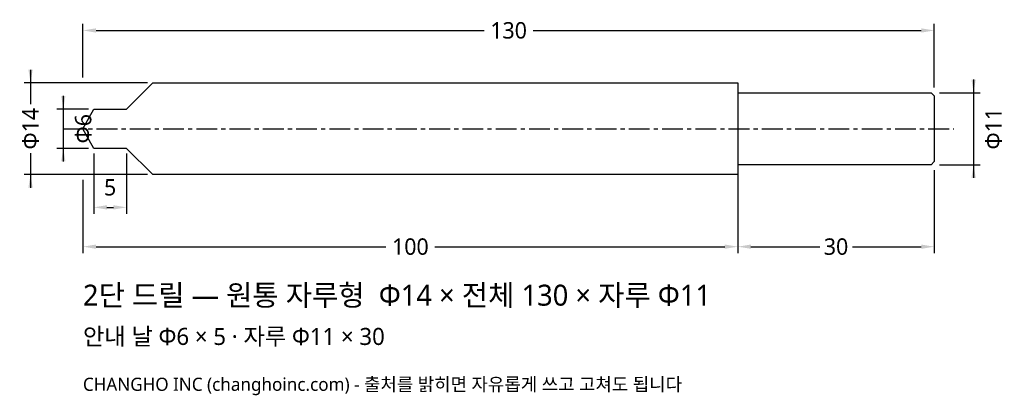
# Model space of a CAD drawing. Header units: millimetres. Extents: x -10 to 141, y -41 to 17.
import ezdxf

# ---------------------------------------------------------------- set-up
doc = ezdxf.new("R2010")
doc.units = ezdxf.units.MM
doc.linetypes.add('CENTER', pattern=[5.08, 3.175, -0.635, 0.635, -0.635])
for name, color, linetype in [('문자', 7, 'CONTINUOUS'), ('외형선', 7, 'CONTINUOUS'), ('중심선', 1, 'CENTER'), ('치수', 4, 'CONTINUOUS')]:
    doc.layers.add(name, color=color, linetype=linetype)
doc.styles.add('CH_KOR', font='malgun.ttf')
doc.dimstyles.new('CH_DIM', dxfattribs={"dimtxt": 2.5, "dimasz": 2, "dimexe": 1, "dimexo": 0.8, "dimgap": 0.8, "dimtad": 1, "dimdec": 1, "dimdsep": 46, "dimtxsty": 'CH_KOR', "dimcen": 2.5, "dimclrd": 4, "dimclre": 4, "dimclrt": 4, "dimazin": 3, "dimtfac": 1, "dimtmove": 0, "dimatfit": 3})

# ---------------------------------------------------------------- blocks, each defined once
blk = doc.blocks.new('_CLOSEDFILLED')
at = {"color": 0, "linetype": 'BYBLOCK'}
blk.add_solid([(-1, 0.164), (0, 0), (-1, -0.164)], dxfattribs=at)
blk = doc.blocks.new('*D1')
at = {"color": 4}
for p, q in [((-8, 9), (-8, 3.75)), ((9.85, 7), (-9, 7)), ((-8, -3.75), (-8, -9)), ((9.85, -7), (-9, -7))]:
    blk.add_line(p, q, dxfattribs=at)
at = {"layer": 'Defpoints'}
for p in [(-8, 7), (10.65, 7), (10.65, -7)]:
    blk.add_point(p, dxfattribs=at)
at = {"layer": '치수', "color": 4, "xscale": 2, "yscale": 2}
for p, rotation in [((-8, 7), 270), ((-8, -7), 90)]:
    blk.add_blockref('_CLOSEDFILLED', p, dxfattribs=dict(at, rotation=rotation))
at = {"layer": '치수', "color": 4, "insert": (-8, 0), "char_height": 2.5, "attachment_point": 5, "rotation": 90, "style": 'CH_KOR'}
blk.add_mtext('Φ14', dxfattribs=at)
blk = doc.blocks.new('*D2')
at = {"color": 4}
for p, q in [((-3, 5), (-3, -5)), ((0.85, 3), (-4, 3)), ((0.85, -3), (-4, -3))]:
    blk.add_line(p, q, dxfattribs=at)
at = {"layer": 'Defpoints'}
for p in [(-3, 3), (1.65, 3), (1.65, -3)]:
    blk.add_point(p, dxfattribs=at)
at = {"layer": '치수', "color": 4, "xscale": 2, "yscale": 2}
for p, rotation in [((-3, 3), 270), ((-3, -3), 90)]:
    blk.add_blockref('_CLOSEDFILLED', p, dxfattribs=dict(at, rotation=rotation))
at = {"layer": '치수', "color": 4, "insert": (0.05, 0), "char_height": 2.5, "attachment_point": 5, "rotation": 90, "style": 'CH_KOR'}
blk.add_mtext('Φ6', dxfattribs=at)
blk = doc.blocks.new('*D3')
at = {"color": 4}
for p, q in [((1.65, -3.8), (1.65, -13)), ((6.65, -3.8), (6.65, -13)), ((3.65, -12), (4.65, -12))]:
    blk.add_line(p, q, dxfattribs=at)
at = {"layer": 'Defpoints'}
for p in [(1.65, -3), (6.65, -3), (1.65, -12)]:
    blk.add_point(p, dxfattribs=at)
at = {"layer": '치수', "color": 4, "xscale": 2, "yscale": 2, "rotation": 180}
blk.add_blockref('_CLOSEDFILLED', (1.65, -12), dxfattribs=at)
at = {"layer": '치수', "color": 4, "xscale": 2, "yscale": 2}
blk.add_blockref('_CLOSEDFILLED', (6.65, -12), dxfattribs=at)
at = {"layer": '치수', "color": 4, "insert": (4.15, -8.95), "char_height": 2.5, "attachment_point": 5, "style": 'CH_KOR'}
blk.add_mtext('5', dxfattribs=at)
blk = doc.blocks.new('*D4')
at = {"color": 4}
for p, q in [((136, 7.5), (136, -7.5)), ((130.8, 5.5), (137, 5.5)), ((130.8, -5.5), (137, -5.5))]:
    blk.add_line(p, q, dxfattribs=at)
at = {"layer": 'Defpoints'}
for p in [(130, 5.5), (136, 5.5), (130, -5.5)]:
    blk.add_point(p, dxfattribs=at)
at = {"layer": '치수', "color": 4, "xscale": 2, "yscale": 2}
for p, rotation in [((136, 5.5), 270), ((136, -5.5), 90)]:
    blk.add_blockref('_CLOSEDFILLED', p, dxfattribs=dict(at, rotation=rotation))
at = {"layer": '치수', "color": 4, "insert": (139.05, 0), "char_height": 2.5, "attachment_point": 5, "rotation": 90, "style": 'CH_KOR'}
blk.add_mtext('Φ11', dxfattribs=at)
blk = doc.blocks.new('*D5')
at = {"color": 4}
for p, q in [((0, -7.8), (0, -19)), ((100, -7.8), (100, -19)), ((2, -18), (46.25, -18)), ((53.75, -18), (98, -18))]:
    blk.add_line(p, q, dxfattribs=at)
at = {"layer": 'Defpoints'}
for p in [(0, -7), (100, -7), (0, -18)]:
    blk.add_point(p, dxfattribs=at)
at = {"layer": '치수', "color": 4, "xscale": 2, "yscale": 2, "rotation": 180}
blk.add_blockref('_CLOSEDFILLED', (0, -18), dxfattribs=at)
at = {"layer": '치수', "color": 4, "xscale": 2, "yscale": 2}
blk.add_blockref('_CLOSEDFILLED', (100, -18), dxfattribs=at)
at = {"layer": '치수', "color": 4, "insert": (50, -18), "char_height": 2.5, "attachment_point": 5, "style": 'CH_KOR'}
blk.add_mtext('100', dxfattribs=at)
blk = doc.blocks.new('*D6')
at = {"color": 4}
for p, q in [((100, -6.3), (100, -19)), ((130, -6.3), (130, -19)), ((102, -18), (112.5, -18)), ((117.5, -18), (128, -18))]:
    blk.add_line(p, q, dxfattribs=at)
at = {"layer": 'Defpoints'}
for p in [(100, -5.5), (130, -5.5), (100, -18)]:
    blk.add_point(p, dxfattribs=at)
at = {"layer": '치수', "color": 4, "xscale": 2, "yscale": 2, "rotation": 180}
blk.add_blockref('_CLOSEDFILLED', (100, -18), dxfattribs=at)
at = {"layer": '치수', "color": 4, "xscale": 2, "yscale": 2}
blk.add_blockref('_CLOSEDFILLED', (130, -18), dxfattribs=at)
at = {"layer": '치수', "color": 4, "insert": (115, -18), "char_height": 2.5, "attachment_point": 5, "style": 'CH_KOR'}
blk.add_mtext('30', dxfattribs=at)
blk = doc.blocks.new('*D7')
at = {"color": 4}
for p, q in [((0, 7.8), (0, 16)), ((130, 6.3), (130, 16)), ((2, 15), (61.25, 15)), ((68.75, 15), (128, 15))]:
    blk.add_line(p, q, dxfattribs=at)
at = {"layer": 'Defpoints'}
for p in [(0, 15), (0, 7), (130, 5.5)]:
    blk.add_point(p, dxfattribs=at)
at = {"layer": '치수', "color": 4, "xscale": 2, "yscale": 2, "rotation": 180}
blk.add_blockref('_CLOSEDFILLED', (0, 15), dxfattribs=at)
at = {"layer": '치수', "color": 4, "xscale": 2, "yscale": 2}
blk.add_blockref('_CLOSEDFILLED', (130, 15), dxfattribs=at)
at = {"layer": '치수', "color": 4, "insert": (65, 15), "char_height": 2.5, "attachment_point": 5, "style": 'CH_KOR'}
blk.add_mtext('130', dxfattribs=at)

msp = doc.modelspace()

# ---------------------------------------------------------------- linework, layer by layer
at = {"layer": '외형선'}
msp.add_line((100, 5.5), (100, -5.5), dxfattribs=at)
msp.add_lwpolyline([(0, 0), (1.65, 3), (6.65, 3), (10.65, 7), (100, 7), (100, 5.5), (129.5, 5.5), (130, 5), (130, -5), (129.5, -5.5), (100, -5.5), (100, -7), (10.65, -7), (6.65, -3), (1.65, -3), (0, 0)], close=True, dxfattribs=at)
at = {"layer": '중심선'}
msp.add_line((-3, 0), (133, 0), dxfattribs=at)

# ---------------------------------------------------------------- texts
at = {"layer": '문자', "style": 'CH_KOR'}
for s, height, p in [('2단 드릴 — 원통 자루형  Φ14 × 전체 130 × 자루 Φ11', 3.2, (0, -27)), ('안내 날 Φ6 × 5 · 자루 Φ11 × 30', 2.6, (0, -33)), ('CHANGHO INC (changhoinc.com) - 출처를 밝히면 자유롭게 쓰고 고쳐도 됩니다', 2, (0, -40))]:
    msp.add_text(s, height=height, dxfattribs=at).set_placement(p)

# ---------------------------------------------------------------- dimensions: what is measured, and where the dimension line sits
at = {"layer": '치수'}
for base, p1, p2, text, picture, middle in [((0, 15), (0, 7), (130, 5.5), '130', '*D7', (65, 15)), ((1.65, -12), (1.65, -3), (6.65, -3), '5', '*D3', (4.15, -8.95)), ((100, -18), (100, -5.5), (130, -5.5), '30', '*D6', (115, -18)), ((0, -18), (0, -7), (100, -7), '100', '*D5', (50, -18))]:
    dim = msp.add_linear_dim(base=base, p1=p1, p2=p2, text=text, dimstyle='CH_DIM', dxfattribs=at)
    dim.commit()
    dim.dimension.update_dxf_attribs({"geometry": picture, "text_midpoint": middle})
for base, p1, p2, text, picture, middle in [((-8, 7), (10.65, 7), (10.65, -7), 'Φ14', '*D1', (-8, 0)), ((136, 5.5), (130, 5.5), (130, -5.5), 'Φ11', '*D4', (139.05, 0)), ((-3, 3), (1.65, 3), (1.65, -3), 'Φ6', '*D2', (0.05, 0))]:
    dim = msp.add_linear_dim(base=base, p1=p1, p2=p2, angle=90, text=text, dimstyle='CH_DIM', dxfattribs=at)
    dim.commit()
    dim.dimension.update_dxf_attribs({"geometry": picture, "text_midpoint": middle})

doc.saveas('drawing.dxf')
